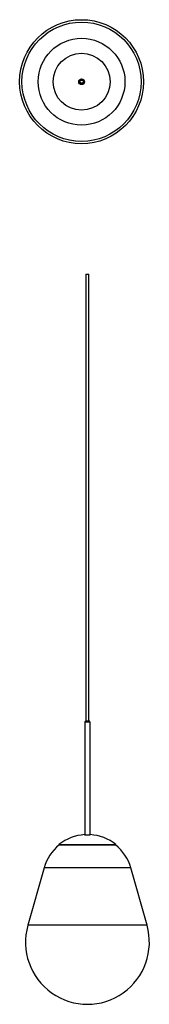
# Model space of a CAD drawing. Header units: millimetres. Extents: x 299 to 529, y -339 to 1406.
import ezdxf

# ---------------------------------------------------------------- set-up
doc = ezdxf.new("R2010")
doc.units = ezdxf.units.MM

msp = doc.modelspace()

# ---------------------------------------------------------------- linework, layer by layer
at = {"color": 7, "linetype": 'Continuous', "lineweight": 25}
for p, q in [((416.1, 955.2), (416.1, 162.9)), ((416.1, 955.2), (421.6, 955.2)), ((421.6, 162.9), (421.6, 955.2)), ((414, 161.9), (414, -38.1)), ((414, 161.9), (423.7, 161.9)), ((415.4, 162.9), (414.4, 161.9)), ((422.4, 162.9), (415.4, 162.9)), ((423.4, 161.9), (422.4, 162.9)), ((423.7, -38.1), (423.7, 161.9)), ((413.9, -38.1), (423.9, -38.1)), ((368.4, -55.7), (368.9, -56.3)), ((368.4, -55.7), (469.4, -55.7)), ((368.9, -56.3), (468.9, -56.3)), ((468.9, -56.3), (469.4, -55.7)), ((341.9, -96.9), (313, -198.7)), ((524.7, -198.7), (495.8, -96.9))]:
    msp.add_line(p, q, dxfattribs=at)
at = {"color": 8, "linetype": 'Continuous', "lineweight": 25}
for p, q in [((495.8, -96.9), (341.9, -96.9)), ((524.7, -198.7), (313, -198.7))]:
    msp.add_line(p, q, dxfattribs=at)
at = {"color": 7, "linetype": 'Continuous', "lineweight": 25}
for radius in [110, 105.8, 77, 50.5, 5, 4.85, 4.5, 3.5, 3.3, 3, 2.75]:
    msp.add_circle((408.5, 1296.4), radius, dxfattribs=at)
for centre, radius, start, end in [((418.9, -118.7), 80.8, 93.5478, 128.6822), ((418.9, -118.7), 80.8, 51.3178, 86.4522), ((418.9, -118.7), 80, 128.6822, 164.1734), ((418.9, -118.7), 80, 15.8266, 51.3178), ((418.9, -228.7), 110, 164.1734, 15.8266)]:
    msp.add_arc(centre, radius, start, end, dxfattribs=at)

doc.saveas('drawing.dxf')
